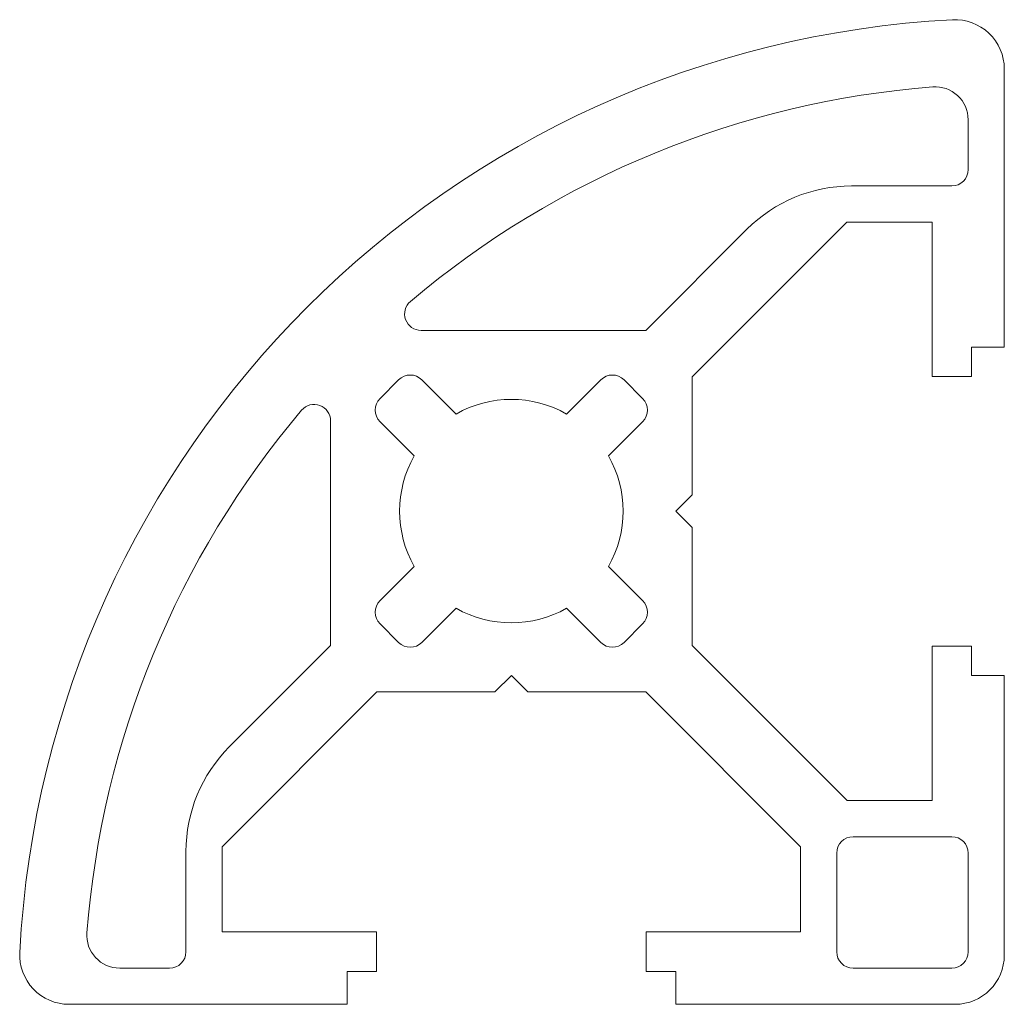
# Model space of a CAD drawing. Header units: millimetres. Extents: x -15 to 15, y -15 to 15.
import ezdxf

# ---------------------------------------------------------------- set-up
doc = ezdxf.new("R2010")
doc.units = ezdxf.units.MM

msp = doc.modelspace()

# ---------------------------------------------------------------- linework, layer by layer
at = {"color": 7, "linetype": 'Continuous', "lineweight": 15}
for p, q in [((15, 4.994), (15, 13.454)), ((13.9, 10.394), (13.9, 11.912)), ((10.348, 9.894), (13.4, 9.894)), ((5.5, 4.09), (10.204, 8.794)), ((10.204, 8.794), (12.8, 8.794)), ((12.8, 8.794), (12.8, 4.094)), ((4.09, 5.5), (7.166, 8.576)), ((-2.748, 5.5), (4.09, 5.5)), ((14, 4.094), (14, 4.994)), ((14, 4.994), (15, 4.994)), ((-3.429, 3.995), (-3.995, 3.429)), ((-1.682, 2.955), (-2.722, 3.995)), ((2.722, 3.995), (1.682, 2.955)), ((3.995, 3.429), (3.429, 3.995)), ((5.5, 0.5), (5.5, 4.09)), ((12.8, 4.094), (14, 4.094)), ((-5.5, -4.09), (-5.5, 2.749)), ((-3.995, 2.722), (-2.955, 1.682)), ((2.955, 1.682), (3.995, 2.722)), ((5, 0), (5.5, 0.5)), ((5.5, -0.5), (5, 0)), ((5.5, -4.09), (5.5, -0.5)), ((-2.955, -1.682), (-3.995, -2.722)), ((3.995, -2.722), (2.955, -1.682)), ((-2.722, -3.995), (-1.682, -2.955)), ((1.682, -2.955), (2.722, -3.995)), ((-3.995, -3.429), (-3.429, -3.995)), ((3.429, -3.995), (3.995, -3.429)), ((-8.582, -7.172), (-5.5, -4.09)), ((10.216, -8.806), (5.5, -4.09)), ((14, -4.106), (12.8, -4.106)), ((12.8, -4.106), (12.8, -8.806)), ((14, -5.006), (14, -4.106)), ((-0.5, -5.5), (0, -5)), ((0, -5), (0.5, -5.5)), ((15, -5.006), (14, -5.006)), ((15, -13.506), (15, -5.006)), ((-8.8, -10.21), (-4.09, -5.5)), ((-4.09, -5.5), (-0.5, -5.5)), ((0.5, -5.5), (4.09, -5.5)), ((4.09, -5.5), (8.8, -10.21)), ((12.8, -8.806), (10.216, -8.806)), ((13.4, -9.906), (10.4, -9.906)), ((-9.9, -13.406), (-9.9, -10.354)), ((-8.8, -12.806), (-8.8, -10.21)), ((8.8, -10.21), (8.8, -12.806)), ((9.9, -10.406), (9.9, -13.406)), ((13.9, -13.406), (13.9, -10.406)), ((-4.1, -12.806), (-8.8, -12.806)), ((-4.1, -14.006), (-4.1, -12.806)), ((8.8, -12.806), (4.1, -12.806)), ((4.1, -12.806), (4.1, -14.006)), ((-11.918, -13.906), (-10.4, -13.906)), ((-5, -15.006), (-5, -14.006)), ((-5, -14.006), (-4.1, -14.006)), ((4.1, -14.006), (5, -14.006)), ((5, -14.006), (5, -15.006)), ((10.4, -13.906), (13.4, -13.906)), ((-13.46, -15.006), (-5, -15.006)), ((5, -15.006), (13.5, -15.006))]:
    msp.add_line(p, q, dxfattribs=at)
for centre, radius, start, end in [((15, -15.006), 30, 93.017, 176.983), ((13.5, 13.454), 1.5, 0, 93.017), ((15, -15.006), 28, 94.4608, 130.1935), ((12.9, 11.912), 1, 0, 94.4608), ((13.4, 10.394), 0.5, 270, 0), ((10.348, 5.394), 4.5, 90, 135), ((-2.748, 6), 0.5, 130.1935, 270), ((-3.076, 3.642), 0.5, 45, 135), ((3.076, 3.642), 0.5, 45, 135), ((-3.642, 3.076), 0.5, 135, 225), ((0, 0), 3.4, 60.3495, 119.6505), ((3.642, 3.076), 0.5, 315, 45), ((15, -15.006), 28, 139.7858, 175.5392), ((-6, 2.749), 0.5, 0, 139.7858), ((0, 0), 3.4, 150.3495, 209.6505), ((0, 0), 3.4, 330.3495, 29.6505), ((-3.642, -3.076), 0.5, 135, 225), ((0, 0), 3.4, 240.3495, 299.6505), ((3.642, -3.076), 0.5, 315, 45), ((-3.076, -3.642), 0.5, 225, 315), ((3.076, -3.642), 0.5, 225, 315), ((-5.4, -10.354), 4.5, 135, 180), ((10.4, -10.406), 0.5, 90, 180), ((13.4, -10.406), 0.5, 0, 90), ((-11.918, -12.906), 1, 175.5392, 270), ((-13.46, -13.506), 1.5, 176.983, 270), ((-10.4, -13.406), 0.5, 270, 0), ((10.4, -13.406), 0.5, 180, 270), ((13.4, -13.406), 0.5, 270, 0), ((13.5, -13.506), 1.5, 270, 0)]:
    msp.add_arc(centre, radius, start, end, dxfattribs=at)

doc.saveas('drawing.dxf')
